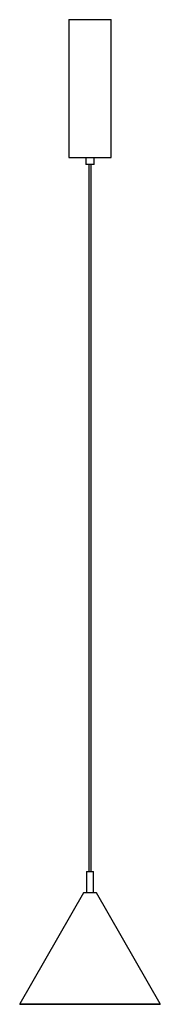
# Model space of a CAD drawing. Header units: millimetres. Extents: x -99 to 101, y -749 to 643.
import ezdxf

# ---------------------------------------------------------------- set-up
doc = ezdxf.new("R2010")
doc.units = ezdxf.units.MM

msp = doc.modelspace()

# ---------------------------------------------------------------- linework, layer by layer
at = {"color": 7, "linetype": 'Continuous', "lineweight": 25}
for p, q in [((-29.1, 643.4), (-29.1, 448.4)), ((-29.1, 643.4), (30.9, 643.4)), ((30.9, 448.4), (30.9, 643.4)), ((-29.1, 448.4), (30.9, 448.4)), ((-5.1, 448.4), (-5.1, 438.4)), ((6.9, 438.4), (6.9, 448.4)), ((6.9, 438.4), (-5.1, 438.4)), ((-0.6, 438.4), (-0.6, -561.6)), ((2.4, -561.6), (2.4, 438.4)), ((-4.1, -561.6), (-4.1, -591.6)), ((-4.1, -561.6), (5.9, -561.6)), ((5.9, -591.6), (5.9, -561.6)), ((-8.1, -591.6), (-98.7, -748.5)), ((9.9, -591.6), (-8.1, -591.6)), ((100.5, -748.5), (9.9, -591.6)), ((100, -749.3), (-98.2, -749.3))]:
    msp.add_line(p, q, dxfattribs=at)
at = {"color": 8, "linetype": 'Continuous', "lineweight": 25}
msp.add_line((-98.7, -748.5), (100.5, -748.5), dxfattribs=at)
at = {"color": 7, "linetype": 'Continuous', "lineweight": 25}
for centre, start, end in [((-98.2, -748.8), 150, 270), ((100, -748.8), 270, 30)]:
    msp.add_arc(centre, 0.5, start, end, dxfattribs=at)

doc.saveas('drawing.dxf')
